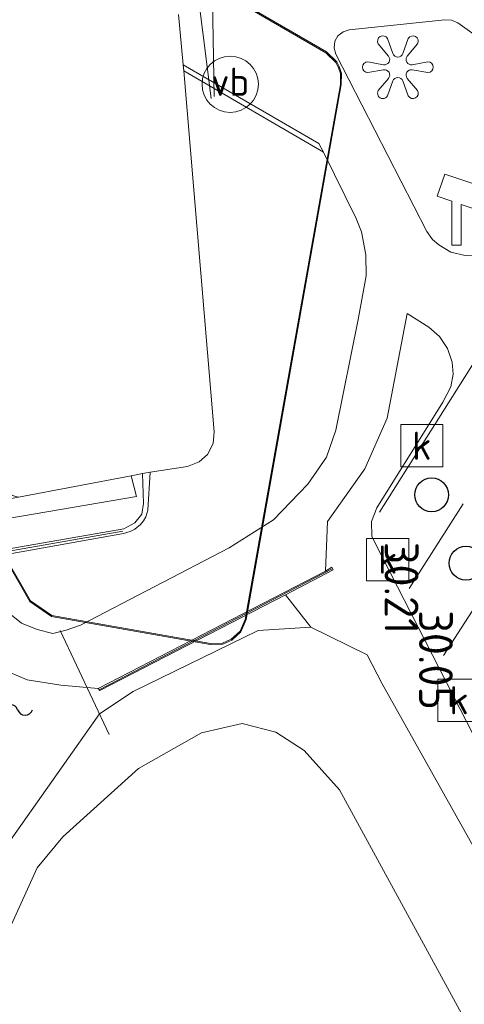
# Model space of a CAD drawing. Header units: metres. Extents: x 185049 to 189876, y 349292 to 352302.
# Tile 163 of 256: x 189440 to 189464, y 350324 to 350376. Entities that reach past the tile are written whole.
import ezdxf
from ezdxf.enums import TextEntityAlignment as Align

# ---------------------------------------------------------------- set-up
doc = ezdxf.new("R2010")
doc.units = ezdxf.units.M
for name, color, linetype, lineweight in [('B-WE-GR-BOS-GV', 40, 'Continuous', 13), ('B-WE-GR-GRAS-GV', 60, 'Continuous', 13), ('B-WE-GW-TALUD_KRUIN-G', 90, 'Continuous', 18), ('B-WE-GW-TALUD_TEEN-G', 90, 'Continuous', 18), ('B-WE-IE-KUNSTOBJECT-S', 7, 'Continuous', 25), ('B-WE-IE-MEUBILAIR_WATERWEGMEUBILAIR-S', 150, 'Continuous', 25), ('B-WE-IE-MEUBILAIR_WEGMEUBILAIR-S', 7, 'Continuous', 25), ('B-WE-IE-TERREINAFSCHEIDING_KUNSTMATIG_MUUR-G', 90, 'IE-TERREINAFSCHEIDING-KUNSTMATIG-DICHT', 18), ('B-WE-IE-TERREINAFSCHEIDING_KUNSTMATIG_MUUR-GV', 90, 'Continuous', 18), ('B-WE-KG-KADASTRAAL_DAKRAND-G', 170, 'Continuous', 18), ('B-WE-KW-KUNSTWERK_DUIKER-G', 170, 'Continuous', 18), ('B-WE-OG-BEBOUWING_NUTSGEBOUW-GV', 7, 'Continuous', 18), ('B-WE-OG-WATER_VIJVER-GV', 7, 'Continuous', 18), ('B-WE-OG-WEG_TRAP-GV', 7, 'Continuous', 18), ('B-WE-RI-GWA_KOLK-S', 30, 'Continuous', 25), ('B-WE-VH-VERHARDING_ASFALT-GV', 252, 'Continuous', 18), ('B-WE-VH-VERHARDING_BETON-GV', 252, 'Continuous', 18), ('B-WE-VW-MARKERING-G', 7, 'Continuous', 18), ('X-XX-AL-VERWIJZING-S', 7, 'Continuous', 25)]:
    doc.layers.add(name, color=color, linetype=linetype, lineweight=lineweight)
doc.styles.add('NLCS-ISO', font='NLCS-ISO.ttf')
doc.styles.add('NLCS-ISO-ANNOTATIVE-T18', font='NLCS-ISO.ttf', dxfattribs={"height": 1.8})
doc.linetypes.add('IE-TERREINAFSCHEIDING-KUNSTMATIG-DICHT', pattern='A,8,-1,[82,NLCS.SHX,S=0.75,R=90,X=0,Y=0],-1', length=10)

# ---------------------------------------------------------------- blocks, each defined once
blk = doc.blocks.new('SAL-VERWIJZING_SYMBOOL-SO')
at = {"color": 0, "linetype": 'ByBlock', "lineweight": -2}
blk.add_circle((0, 0), 0.9, dxfattribs=at)
at = {"color": 0, "linetype": 'ByBlock', "lineweight": -2, "style": 'NLCS-ISO-ANNOTATIVE-T18'}
blk.add_attdef('SYMBOOL', (2.5, -2.5), '', height=1.8, dxfattribs=at)
blk = doc.blocks.new('SIE-KUNSTOBJECT-SO')
at = {"color": 0, "linetype": 'ByBlock', "lineweight": 18, "flags": 128}
blk.add_lwpolyline([(0.266, -0.73, 0.700208), (-0.266, -0.73), (-0.557, -1.53, -1), (-1.047, -1.247), (-0.499, -0.595, 0.700208), (-0.765, -0.135), (-1.604, -0.283, -1), (-1.604, 0.283), (-0.765, 0.135, 0.700208), (-0.499, 0.595), (-1.047, 1.247, -1), (-0.557, 1.53), (-0.266, 0.73, 0.700208), (0.266, 0.73), (0.557, 1.53, -1), (1.047, 1.247), (0.499, 0.595, 0.700208), (0.765, 0.135), (1.604, 0.283, -1), (1.604, -0.283), (0.765, -0.135, 0.700208), (0.499, -0.595), (1.047, -1.247, -1), (0.557, -1.53)], format="xyb", close=True, dxfattribs=at)
blk = doc.blocks.new('SIE-WEG_CAMERA-SO')
at = {"color": 0, "linetype": 'ByBlock', "lineweight": 18}
blk.add_lwpolyline([(-1.224, 0.415), (-1.224, -1.924), (-0.724, -1.924), (-0.724, 0.245), (1.552, -0.526), (1.953, 0.658), (-1.599, 1.861), (-2, 0.677)], close=True, dxfattribs=at)
blk = doc.blocks.new('SIE-WEG_PAAL_VERKEERSBORD-SO')
at = {"color": 0, "linetype": 'ByBlock', "lineweight": 18}
blk.add_circle((0, 0), 1.5, dxfattribs=at)
at = {"color": 0, "linetype": 'ByBlock', "lineweight": 18, "style": 'NLCS-ISO'}
blk.add_text('vb', height=1.5, dxfattribs=at).set_placement((0, 0.132), align=Align.MIDDLE_CENTER)
blk = doc.blocks.new('SRI-KOLK-SO')
at = {"color": 0, "linetype": 'ByBlock', "lineweight": 18}
blk.add_lwpolyline([(-1.125, -1.125), (1.125, -1.125), (1.125, 1.125), (-1.125, 1.125)], close=True, dxfattribs=at)
at = {"color": 0, "linetype": 'ByBlock', "lineweight": 18, "style": 'NLCS-ISO'}
blk.add_text('k', height=1.5, dxfattribs=at).set_placement((0, 0), align=Align.MIDDLE_CENTER)
blk = doc.blocks.new('SIE-WATER_WATERSTANDMETER-SO')
h = blk.add_hatch(color=256)
h.dxf.hatch_style = 1
h.paths.add_polyline_path([(0.455, 5.639), (0, 5.639), (0, 5.167), (0.455, 5.167)])
h = blk.add_hatch(color=256)
h.dxf.hatch_style = 1
h.paths.add_polyline_path([(0, 5.167), (-0.455, 5.167), (-0.455, 4.696), (0, 4.696)])
h = blk.add_hatch(color=256)
h.dxf.hatch_style = 1
h.paths.add_polyline_path([(0, 4.224), (-0.455, 4.224), (-0.455, 3.752), (0, 3.752)])
h = blk.add_hatch(color=256)
h.dxf.hatch_style = 1
h.paths.add_polyline_path([(0.455, 4.696), (0, 4.696), (0, 4.224), (0.455, 4.224)])
h = blk.add_hatch(color=256)
h.dxf.hatch_style = 1
h.paths.add_polyline_path([(0.455, 3.752), (0, 3.752), (0, 3.28), (0.455, 3.28)])
h = blk.add_hatch(color=256)
h.dxf.hatch_style = 1
h.paths.add_polyline_path([(0, 3.28), (-0.455, 3.28), (-0.455, 2.808), (0, 2.808)])
h = blk.add_hatch(color=256)
h.dxf.hatch_style = 1
h.paths.add_polyline_path([(0.455, 2.808), (0, 2.808), (0, 2.336), (0.455, 2.336)])
h = blk.add_hatch(color=256)
h.dxf.hatch_style = 1
h.paths.add_polyline_path([(0, 2.336), (-0.455, 2.336), (-0.455, 1.865), (0, 1.865)])
h = blk.add_hatch(color=256)
h.dxf.hatch_style = 1
h.paths.add_polyline_path([(0.455, 1.865), (0, 1.865), (0, 1.393), (0.455, 1.393)])
h = blk.add_hatch(color=256)
h.dxf.hatch_style = 1
h.paths.add_polyline_path([(0, 1.393), (-0.455, 1.393), (-0.455, 0.921), (0, 0.921)])
h = blk.add_hatch(color=256)
h.dxf.hatch_style = 1
h.paths.add_polyline_path([(0.455, 0.921), (0, 0.921), (0, 0.449), (0.455, 0.449)])
h = blk.add_hatch(color=256)
h.dxf.hatch_style = 1
h.paths.add_polyline_path([(0, 0.449), (-0.455, 0.449), (-0.455, -0.023), (0, -0.023)])
h = blk.add_hatch(color=256)
h.dxf.hatch_style = 1
h.paths.add_polyline_path([(0, -0.495), (-0.455, -0.495), (-0.455, -0.967), (0, -0.967)])
h = blk.add_hatch(color=256)
h.dxf.hatch_style = 1
h.paths.add_polyline_path([(0.455, -0.023), (0, -0.023), (0, -0.495), (0.455, -0.495)])
h = blk.add_hatch(color=256)
h.dxf.hatch_style = 1
h.paths.add_polyline_path([(0.455, -0.967), (0, -0.967), (0, -1.438), (0.455, -1.438)])
h = blk.add_hatch(color=256)
h.dxf.hatch_style = 1
h.paths.add_polyline_path([(0, -1.438), (-0.455, -1.438), (-0.455, -1.91), (0, -1.91)])
h = blk.add_hatch(color=256)
h.dxf.hatch_style = 1
h.paths.add_polyline_path([(0.455, -1.91), (0, -1.91), (0, -2.382), (0.455, -2.382)])
h = blk.add_hatch(color=256)
h.dxf.hatch_style = 1
h.paths.add_polyline_path([(0, -2.382), (-0.455, -2.382), (-0.455, -2.854), (0, -2.854)])
blk.add_lwpolyline([(0.455, -2.793), (0.455, 5.639), (-0.455, 5.639), (-0.455, -2.793)])
for points in [[(0.455, 5.639), (0, 5.639), (0, 5.167), (0.455, 5.167)], [(0.455, 5.167), (0, 5.167), (0, 4.696), (0.455, 4.696)], [(0.455, 4.696), (0, 4.696), (0, 4.224), (0.455, 4.224)], [(0.455, 4.224), (0, 4.224), (0, 3.752), (0.455, 3.752)], [(0.455, 3.752), (0, 3.752), (0, 3.28), (0.455, 3.28)], [(0.455, 3.28), (0, 3.28), (0, 2.808), (0.455, 2.808)], [(0.455, 2.808), (0, 2.808), (0, 2.336), (0.455, 2.336)], [(0.455, 2.336), (0, 2.336), (0, 1.865), (0.455, 1.865)], [(0.455, 1.865), (0, 1.865), (0, 1.393), (0.455, 1.393)], [(0.455, 1.393), (0, 1.393), (0, 0.921), (0.455, 0.921)], [(0.455, 0.921), (0, 0.921), (0, 0.449), (0.455, 0.449)], [(0.455, 0.449), (0, 0.449), (0, -0.023), (0.455, -0.023)], [(0.455, -0.023), (0, -0.023), (0, -0.495), (0.455, -0.495)], [(0.455, -0.495), (0, -0.495), (0, -0.967), (0.455, -0.967)], [(0.455, -0.967), (0, -0.967), (0, -1.438), (0.455, -1.438)], [(0.455, -1.438), (0, -1.438), (0, -1.91), (0.455, -1.91)], [(0.455, -1.91), (0, -1.91), (0, -2.382), (0.455, -2.382)], [(0.455, -2.382), (0, -2.382), (0, -2.854), (0.455, -2.854)]]:
    blk.add_lwpolyline(points, close=True)
for centre, radius, start, end in [((-1.554, -0.12), 0.381, 16.8947, 163.1053), ((-0.077, -0.12), 0.381, 16.8947, 163.1053), ((1.4, -0.12), 0.381, 16.8947, 163.1053), ((-2.314, 0.111), 0.413, 196.8947, 343.1053), ((-0.816, 0.105), 0.391, 196.8947, 343.1053), ((0.662, 0.105), 0.391, 196.8947, 343.1053), ((2.16, 0.111), 0.413, 196.8947, 343.1053)]:
    blk.add_arc(centre, radius, start, end)

msp = doc.modelspace()

# ---------------------------------------------------------------- linework, layer by layer
at = {"layer": 'B-WE-GR-BOS-GV'}
msp.add_polyline3d([(189413.4232, 350290.6627, 26.5061), (189417.7392, 350297.9629, 26.5261), (189420.8186, 350302.5218, 26.5261), (189423.4976, 350306.3236, 26.5261), (189425.2689, 350308.7507, 26.5061), (189427.678, 350311.0594, 26.5261), (189430.3078, 350313.7005, 26.5261), (189432.9765, 350315.9461, 26.5261), (189434.2208, 350317.6773, 26.5261), (189436.5808, 350322.0088, 26.5461), (189439.3888, 350327.5449, 26.5461), (189440.8679, 350330.7798, 26.5261), (189442.2321, 350332.4404, 26.5461), (189446.2751, 350336.0706, 26.4861), (189449.6284, 350337.9738, 26.5661), (189451.7915, 350338.4826, 26.6661), (189453.58, 350338.0109, 26.7261), (189455.0985, 350337.0367, 26.7461), (189456.9745, 350334.9468, 26.8061), (189465.3995, 350319.5117, 26.8861)], dxfattribs=at)
at = {"layer": 'B-WE-GR-GRAS-GV'}
msp.add_polyline3d([(189464.3903, 350363.4308, 30.9969), (189463.6624, 350363.4072, 31.0385), (189462.915, 350363.5833, 31.0614), (189462.2689, 350363.9689, 31.0865), (189461.9357, 350364.2554, 31.0964), (189461.6267, 350364.6826, 31.1035), (189456.7813, 350374.1248, 31.1836), (189456.6985, 350374.4376, 31.1896), (189456.7331, 350374.8125, 31.1946), (189456.8811, 350375.1042, 31.2039), (189457.1663, 350375.3191, 31.2212), (189457.4921, 350375.4218, 31.2331), (189462.5817, 350375.9482, 31.4218), (189462.9405, 350375.9312, 31.4329), (189463.2743, 350375.7951, 31.4239), (189469.5467, 350371.3169, 31.2892), (189469.7954, 350371.0806, 31.2767), (189469.9623, 350370.7102, 31.2526), (189469.97, 350370.4065, 31.2458), (189469.7978, 350370.0164, 31.2214), (189469.5401, 350369.6596, 31.1708), (189466.2525, 350364.6528, 30.9442), (189465.7663, 350364.0899, 30.9686), (189465.1429, 350363.6614, 30.9956)], close=True, dxfattribs=at)
for points in [[(189466.8812, 350326.9656, 29.2782), (189459.2436, 350340.5935, 29.7815), (189458.4562, 350342.1238, 29.9591), (189455.4494, 350343.6035, 30.5655), (189454.0935, 350345.3307, 30.9137), (189456.6425, 350346.6658, 30.6035), (189456.5639, 350346.8075, 30.6876), (189456.2241, 350346.5882, 30.9185), (189456.3441, 350349.2309, 31.1218), (189458.3292, 350352.0317, 31.0679), (189459.517, 350354.7308, 31.0548), (189460.5795, 350360.3097, 31.0884), (189461.7329, 350359.5877, 30.9657), (189462.2995, 350359.0799, 30.8996), (189462.7333, 350358.4484, 30.8074), (189462.9787, 350357.7109, 30.7166), (189463.0268, 350357.0748, 30.6727), (189462.9139, 350356.4131, 30.6061), (189462.4834, 350355.5809, 30.5213), (189458.9657, 350349.9543, 30.078), (189458.6812, 350349.2395, 30.0308), (189458.7052, 350348.45, 29.9703), (189458.9386, 350347.9352, 29.9491), (189464.8751, 350336.3596, 29.5865)], [(189427.4088, 350316.8617, 30.3111), (189435.3933, 350331.2142, 30.368), (189435.7215, 350331.885, 30.4038), (189435.808, 350332.6234, 30.416), (189435.6484, 350333.4433, 30.5061), (189435.4514, 350333.8941, 30.5343), (189428.7183, 350345.6278, 31.2482), (189434.3037, 350346.6135, 31.1815), (189436.919, 350347.0758, 31.038), (189437.015, 350346.9573, 31.2228), (189434.3737, 350346.5111, 31.22), (189436.1736, 350343.878, 31.1268), (189437.7155, 350342.2174, 31.1207), (189438.9366, 350341.4001, 31.1344), (189440.3446, 350340.795, 31.1049), (189442.137, 350340.521, 31.1176), (189444.1149, 350340.3351, 30.9771), (189444.2049, 350340.2341, 30.8984), (189454.0935, 350345.3307, 30.9137), (189455.4494, 350343.6035, 30.5655), (189452.6378, 350343.436, 30.8874), (189445.98, 350340.182, 30.8193), (189444.1879, 350338.9864, 30.7799), (189424.6664, 350311.3032, 29.4259)], [(189410.907, 350290.018, 29.183), (189420.9836, 350307.0644, 29.4486), (189424.6664, 350311.3032, 29.4259), (189444.1879, 350338.9864, 30.7799), (189445.98, 350340.182, 30.8193), (189452.6378, 350343.436, 30.8874), (189455.4494, 350343.6035, 30.5655), (189458.4562, 350342.1238, 29.9591), (189459.2436, 350340.5935, 29.7815), (189466.8812, 350326.9656, 29.2782)], [(189465.3995, 350319.5117, 26.8861), (189456.9745, 350334.9468, 26.8061), (189455.0985, 350337.0367, 26.7461), (189453.58, 350338.0109, 26.7261), (189451.7915, 350338.4826, 26.6661), (189449.6284, 350337.9738, 26.5661), (189446.2751, 350336.0706, 26.4861), (189442.2321, 350332.4404, 26.5461), (189440.8679, 350330.7798, 26.5261), (189439.3888, 350327.5449, 26.5461), (189436.5808, 350322.0088, 26.5461), (189434.2208, 350317.6773, 26.5261), (189432.9765, 350315.9461, 26.5261), (189430.3078, 350313.7005, 26.5261), (189427.678, 350311.0594, 26.5261), (189425.2689, 350308.7507, 26.5061), (189423.4976, 350306.3236, 26.5261), (189420.8186, 350302.5218, 26.5261), (189417.7392, 350297.9629, 26.5261), (189413.4232, 350290.6627, 26.5061)]]:
    msp.add_polyline3d(points, dxfattribs=at)
at = {"layer": 'B-WE-GW-TALUD_KRUIN-G'}
for points in [[(189456.2241, 350346.5882, 30.9185), (189456.3441, 350349.2309, 31.1218), (189458.3292, 350352.0317, 31.0679), (189459.517, 350354.7308, 31.0548), (189460.5795, 350360.3097, 31.0884)], [(189424.6664, 350311.3032, 29.4259), (189444.1879, 350338.9864, 30.7799), (189445.98, 350340.182, 30.8193), (189452.6378, 350343.436, 30.8874), (189455.4494, 350343.6035, 30.5655), (189458.4562, 350342.1238, 29.9591), (189459.2436, 350340.5935, 29.7815), (189466.8812, 350326.9656, 29.2782), (189467.8722, 350324.3885, 29.2293), (189469.3403, 350318.304, 29.1723), (189469.5166, 350316.0226, 28.9294), (189470.1287, 350315.1364, 28.8934), (189470.819, 350315.2712, 28.9064), (189471.6514, 350316.4341, 29.0509), (189474.9927, 350321.4018, 29.0663), (189484.92, 350337.8283, 29.9207), (189491.6583, 350348.2657, 30.4583), (189492.2624, 350349.6404, 30.5193), (189493.6659, 350350.318, 30.6959), (189494.9682, 350350.2781, 30.7774), (189500.079, 350347.457, 30.602), (189505.83, 350343.22, 30.456), (189511.433, 350338.702, 30.209), (189519.199, 350331.245, 29.925)], [(189444.1149, 350340.3351, 30.9771), (189442.137, 350340.521, 31.1176), (189440.3446, 350340.795, 31.1049), (189438.9366, 350341.4001, 31.1344), (189437.7155, 350342.2174, 31.1207), (189436.1736, 350343.878, 31.1268), (189434.3737, 350346.5111, 31.22)], [(189455.4494, 350343.6035, 30.5655), (189454.0935, 350345.3307, 30.9137)]]:
    msp.add_polyline3d(points, dxfattribs=at)
at = {"layer": 'B-WE-GW-TALUD_TEEN-G'}
msp.add_polyline3d([(189465.3995, 350319.5117, 26.8861), (189456.9745, 350334.9468, 26.8061), (189455.0985, 350337.0367, 26.7461), (189453.58, 350338.0109, 26.7261), (189451.7915, 350338.4826, 26.6661), (189449.6284, 350337.9738, 26.5661), (189446.2751, 350336.0706, 26.4861), (189442.2321, 350332.4404, 26.5461), (189440.8679, 350330.7798, 26.5261), (189439.3888, 350327.5449, 26.5461), (189436.5808, 350322.0088, 26.5461), (189434.2208, 350317.6773, 26.5261), (189432.9765, 350315.9461, 26.5261), (189430.3078, 350313.7005, 26.5261), (189427.678, 350311.0594, 26.5261), (189425.2689, 350308.7507, 26.5061), (189423.4976, 350306.3236, 26.5261), (189420.8186, 350302.5218, 26.5261), (189417.7392, 350297.9629, 26.5261), (189413.4232, 350290.6627, 26.5061), (189404.8379, 350278.1525, 26.5758)], dxfattribs=at)
at = {"layer": 'B-WE-IE-TERREINAFSCHEIDING_KUNSTMATIG_MUUR-G'}
for points in [[(189428.6376, 350345.7784, 31.3553), (189445.4329, 350348.7231, 31.3507)], [(189444.2123, 350340.2928, 31.1007), (189456.5802, 350346.719, 31.0798)]]:
    msp.add_polyline3d(points, dxfattribs=at)
at = {"layer": 'B-WE-IE-TERREINAFSCHEIDING_KUNSTMATIG_MUUR-GV'}
for points in [[(189455.8745, 350369.3609, 31.1606), (189456.1297, 350368.9082, 31.038), (189448.682, 350373.2311, 31.038), (189448.6551, 350373.5483, 31.3464)], [(189434.3037, 350346.6135, 31.1815), (189428.7183, 350345.6278, 31.2482), (189428.5514, 350345.8967, 31.2232), (189445.4889, 350348.8512, 27.8762), (189446.0805, 350349.1561, 27.8084), (189446.441, 350349.6306, 27.7588), (189446.5431, 350350.1971, 27.7497), (189446.4794, 350351.7808, 27.7455), (189446.8983, 350351.8566, 31.0497), (189446.7716, 350349.8455, 31.0479), (189446.6553, 350349.4879, 31.0497), (189446.5284, 350349.2649, 31.0516), (189446.3755, 350349.0748, 31.0526), (189446.0776, 350348.8294, 31.0501), (189445.8238, 350348.7008, 31.0481), (189445.4632, 350348.5886, 31.0502), (189436.919, 350347.0758, 31.038)], [(189454.0935, 350345.3307, 30.9137), (189444.2049, 350340.2341, 30.8984), (189444.1149, 350340.3351, 30.9771), (189456.2241, 350346.5882, 30.9185), (189456.5639, 350346.8075, 30.6876), (189456.6425, 350346.6658, 30.6035)]]:
    msp.add_polyline3d(points, close=True, dxfattribs=at)
at = {"layer": 'B-WE-KG-KADASTRAAL_DAKRAND-G'}
msp.add_polyline3d([(189450.0956, 350342.739, 43.733), (189441.6539, 350344.2234, 43.733), (189440.5169, 350345.008, 43.733), (189431.396, 350360.9105, 43.7439), (189421.5468, 350378.0219, 43.7327), (189421.3818, 350378.527, 43.733), (189421.3494, 350378.9659, 43.733), (189421.4536, 350379.4419, 43.733), (189421.7064, 350379.8753, 43.733), (189422.0896, 350380.1864, 43.7074), (189433.2308, 350386.617, 43.7102), (189433.8522, 350386.8289, 43.7284), (189434.1489, 350386.8068, 43.7213), (189434.8261, 350386.5996, 43.7149), (189456.2467, 350374.2001, 43.733), (189456.7884, 350373.6804, 43.733), (189456.9134, 350373.4425, 43.733), (189457.024, 350373.0873, 43.733), (189457.0231, 350372.5077, 43.733), (189454.4003, 350357.7663, 43.733), (189451.9548, 350344.0226, 43.6855), (189451.6764, 350343.3895, 43.6809), (189451.2094, 350342.9626, 43.6766), (189450.7435, 350342.7515, 43.733)], close=True, dxfattribs=at)
at = {"layer": 'B-WE-KW-KUNSTWERK_DUIKER-G'}
for points in [[(189449.4763, 350376.9654, 30.6041), (189450.1317, 350371.7673, 30.4473)], [(189450.2135, 350376.9901, 30.6031), (189450.3026, 350371.8705, 30.6225)], [(189442.0894, 350343.4195, 30.9509), (189444.7033, 350337.8976, 30.2324)]]:
    msp.add_polyline3d(points, dxfattribs=at)
at = {"layer": 'B-WE-OG-BEBOUWING_NUTSGEBOUW-GV'}
msp.add_polyline3d([(189450.7557, 350342.7005, 35.7866), (189450.0917, 350342.6889, 35.7846), (189441.6345, 350344.1761, 35.8417), (189440.4791, 350344.9732, 35.8373), (189431.0008, 350361.4984, 35.8516), (189421.5008, 350378.0015, 35.8413), (189421.3324, 350378.5173, 35.8382), (189421.299, 350378.9694, 35.8407), (189421.4065, 350379.4603, 35.8412), (189421.6678, 350379.9083, 35.8204), (189422.0675, 350380.2332, 35.8237), (189433.2024, 350386.6601, 35.8226), (189433.8453, 350386.8795, 35.8268), (189434.1581, 350386.8566, 35.8325), (189434.8476, 350386.6452, 35.8325), (189456.277, 350374.2403, 35.8081), (189456.8289, 350373.7108, 35.8215), (189456.9598, 350373.4617, 35.7839), (189457.074, 350373.0949, 35.7846), (189457.073, 350372.5032, 35.7829), (189452.0037, 350344.0104, 35.7838), (189451.7198, 350343.3622, 35.7836), (189451.2318, 350342.9171, 35.7943)], close=True, dxfattribs=at)
msp.add_polyline3d([(189448.4038, 350376.2284, 31.3677), (189448.6551, 350373.5483, 31.3464), (189448.682, 350373.2311, 31.038), (189450.3008, 350354.0126, 31.038), (189450.2416, 350353.3911, 31.038), (189449.9395, 350352.7938, 31.038), (189449.4975, 350352.4048, 31.038), (189448.8725, 350352.1668, 31.038), (189446.8983, 350351.8566, 31.0497), (189446.4794, 350351.7808, 27.7455), (189445.8856, 350351.6734, 27.7563), (189439.8779, 350350.5305, 28.937), (189439.5358, 350350.6189, 31.3887), (189439.169, 350350.9317, 31.389), (189438.5488, 350351.5282, 31.389), (189436.2205, 350355.5775, 31.412), (189436.1006, 350355.786, 31.075), (189426.8229, 350371.9218, 31.075), (189426.4888, 350372.6043, 31.075), (189426.4764, 350373.2325, 31.075), (189426.521, 350373.5427, 31.075), (189426.9721, 350374.2576, 31.075), (189435.6985, 350382.934, 31.075)], dxfattribs=at)
at = {"layer": 'B-WE-OG-WATER_VIJVER-GV'}
msp.add_polyline3d([(189436.919, 350347.0758, 31.038), (189445.4632, 350348.5886, 31.0502), (189445.8238, 350348.7008, 31.0481), (189446.0776, 350348.8294, 31.0501), (189446.3755, 350349.0748, 31.0526), (189446.5284, 350349.2649, 31.0516), (189446.6553, 350349.4879, 31.0497), (189446.7716, 350349.8455, 31.0479), (189446.8983, 350351.8566, 31.0497), (189448.8725, 350352.1668, 31.038), (189449.4975, 350352.4048, 31.038), (189449.9395, 350352.7938, 31.038), (189450.2416, 350353.3911, 31.038), (189450.3008, 350354.0126, 31.038), (189448.682, 350373.2311, 31.038), (189456.1297, 350368.9082, 31.038), (189457.8582, 350365.3746, 31.038), (189458.1476, 350364.6529, 31.038), (189458.3829, 350363.4289, 31.038), (189458.3884, 350362.3102, 31.038), (189457.9757, 350359.9884, 31.038), (189456.7824, 350354.1039, 31.038), (189456.2836, 350352.6656, 31.038), (189455.2899, 350351.2214, 31.038), (189453.4609, 350349.3159, 31.038), (189451.094, 350347.8327, 31.038), (189443.1798, 350343.7067, 31.038), (189442.4205, 350343.45, 31.038), (189441.7043, 350343.2652, 31.038), (189440.8638, 350343.4852, 31.038), (189440.0276, 350343.8201, 31.038), (189438.9586, 350344.6968, 31.038)], dxfattribs=at)
at = {"layer": 'B-WE-OG-WEG_TRAP-GV'}
msp.add_polyline3d([(189440.041, 350349.5183, 28.9366), (189428.9836, 350347.6385, 31.0752), (189428.8752, 350348.472, 31.0925), (189439.8779, 350350.5305, 28.937), (189445.8856, 350351.6734, 27.7563), (189446.1563, 350350.558, 27.7538)], close=True, dxfattribs=at)
at = {"layer": 'B-WE-VH-VERHARDING_ASFALT-GV'}
for points in [[(189438.9586, 350344.6968, 31.038), (189440.0276, 350343.8201, 31.038), (189440.8638, 350343.4852, 31.038), (189441.7043, 350343.2652, 31.038), (189442.4205, 350343.45, 31.038), (189443.1798, 350343.7067, 31.038), (189451.094, 350347.8327, 31.038), (189453.4609, 350349.3159, 31.038), (189455.2899, 350351.2214, 31.038), (189456.2836, 350352.6656, 31.038), (189456.7824, 350354.1039, 31.038), (189457.9757, 350359.9884, 31.038), (189458.3884, 350362.3102, 31.038), (189458.3829, 350363.4289, 31.038), (189458.1476, 350364.6529, 31.038), (189457.8582, 350365.3746, 31.038), (189456.1297, 350368.9082, 31.038), (189455.8745, 350369.3609, 31.1606), (189448.6551, 350373.5483, 31.3464), (189448.4038, 350376.2284, 31.3677)], [(189464.8751, 350336.3596, 29.5865), (189458.9386, 350347.9352, 29.9491), (189458.7052, 350348.45, 29.9703), (189458.6812, 350349.2395, 30.0308), (189458.9657, 350349.9543, 30.078), (189462.4834, 350355.5809, 30.5213), (189462.9139, 350356.4131, 30.6061), (189463.0268, 350357.0748, 30.6727), (189462.9787, 350357.7109, 30.7166), (189462.7333, 350358.4484, 30.8074), (189462.2995, 350359.0799, 30.8996), (189461.7329, 350359.5877, 30.9657), (189460.5795, 350360.3097, 31.0884), (189459.517, 350354.7308, 31.0548), (189458.3292, 350352.0317, 31.0679), (189456.3441, 350349.2309, 31.1218), (189456.2241, 350346.5882, 30.9185), (189444.1149, 350340.3351, 30.9771), (189442.137, 350340.521, 31.1176), (189440.3446, 350340.795, 31.1049), (189438.9366, 350341.4001, 31.1344)]]:
    msp.add_polyline3d(points, dxfattribs=at)
msp.add_polyline3d([(189462.915, 350363.5833, 31.0614), (189463.6624, 350363.4072, 31.0385), (189464.3903, 350363.4308, 30.9969), (189465.1429, 350363.6614, 30.9956), (189465.7663, 350364.0899, 30.9686), (189466.2525, 350364.6528, 30.9442), (189469.5401, 350369.6596, 31.1708), (189469.7978, 350370.0164, 31.2214), (189469.97, 350370.4065, 31.2458), (189469.9623, 350370.7102, 31.2526), (189469.7954, 350371.0806, 31.2767), (189469.5467, 350371.3169, 31.2892), (189463.2743, 350375.7951, 31.4239), (189462.9405, 350375.9312, 31.4329), (189462.5817, 350375.9482, 31.4218), (189457.4921, 350375.4218, 31.2331), (189457.1663, 350375.3191, 31.2212), (189456.8811, 350375.1042, 31.2039), (189456.7331, 350374.8125, 31.1946), (189456.6985, 350374.4376, 31.1896), (189456.7813, 350374.1248, 31.1836), (189461.6267, 350364.6826, 31.1035), (189461.9357, 350364.2554, 31.0964), (189462.2689, 350363.9689, 31.0865)], close=True, dxfattribs=at)
at = {"layer": 'B-WE-VH-VERHARDING_BETON-GV'}
msp.add_polyline3d([(189445.4889, 350348.8512, 27.8762), (189428.5514, 350345.8967, 31.2232), (189427.1365, 350348.175, 31.3797), (189428.8752, 350348.472, 31.0925), (189428.9836, 350347.6385, 31.0752), (189440.041, 350349.5183, 28.9366), (189446.1563, 350350.558, 27.7538), (189445.8856, 350351.6734, 27.7563), (189446.4794, 350351.7808, 27.7455), (189446.5431, 350350.1971, 27.7497), (189446.441, 350349.6306, 27.7588), (189446.0805, 350349.1561, 27.8084)], close=True, dxfattribs=at)
at = {"layer": 'B-WE-VW-MARKERING-G'}
for points in [[(189472.8925, 350371.6324, 31.3582), (189468.9157, 350365.3127, 30.9877), (189465.7347, 350360.2241, 30.8555), (189459.1075, 350349.7267, 30.0529)], [(189460.6945, 350345.6688, 29.8782), (189463.5575, 350350.1721, 30.2299)], [(189462.523, 350342.0928, 29.7628), (189465.3796, 350346.5204, 30.0699)]]:
    msp.add_polyline3d(points, dxfattribs=at)

# ---------------------------------------------------------------- block references
at = {"layer": 'B-WE-IE-KUNSTOBJECT-S'}
msp.add_blockref('SIE-KUNSTOBJECT-SO', (189460.0845, 350373.4264, 31.2469), dxfattribs=at)
at = {"layer": 'B-WE-IE-MEUBILAIR_WATERWEGMEUBILAIR-S'}
msp.add_blockref('SIE-WATER_WATERSTANDMETER-SO', (189438.0633, 350339.2191, 30.7997), dxfattribs=at)
at = {"layer": 'B-WE-IE-MEUBILAIR_WEGMEUBILAIR-S'}
for name, p in [('SIE-WEG_PAAL_VERKEERSBORD-SO', (189451.1552, 350372.5174, 31.3002)), ('SIE-WEG_CAMERA-SO', (189464.182, 350365.8778, 31.1088))]:
    msp.add_blockref(name, p, dxfattribs=at)
at = {"layer": 'B-WE-RI-GWA_KOLK-S'}
for p in [(189461.3614, 350353.2676, 30.3338), (189459.5454, 350347.2065, 29.8983), (189463.3457, 350339.7155, 29.6669)]:
    msp.add_blockref('SRI-KOLK-SO', p, dxfattribs=at)
at = {"layer": 'X-XX-AL-VERWIJZING-S', "rotation": 270}
for p, values in [((189461.883, 350350.654, 30.212), {'SYMBOOL': '30.21'}), ((189463.712, 350347.012, 30.05), {'SYMBOOL': '30.05'})]:
    msp.add_blockref('SAL-VERWIJZING_SYMBOOL-SO', p, dxfattribs=at).add_auto_attribs(values)

doc.saveas('drawing.dxf')
